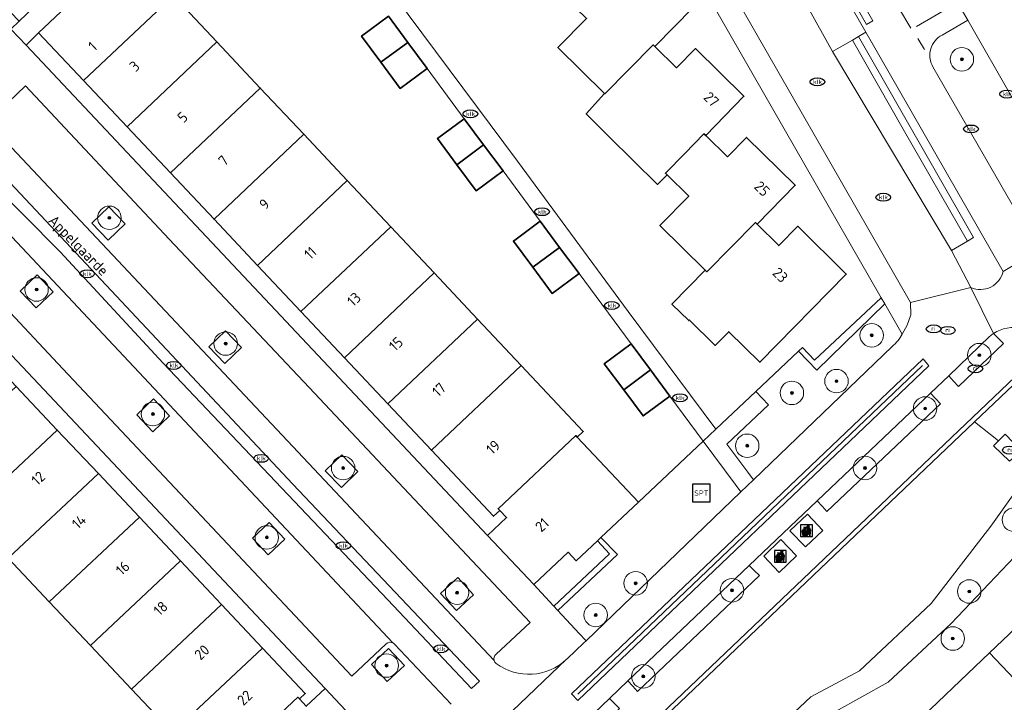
# Model space of a CAD drawing. Header units: metres. Extents: x 103671 to 105190, y 427150 to 429171.
# Tile 85 of 256: x 103834 to 103917, y 427818 to 427876. Entities that reach past the tile are written whole.
import ezdxf
from ezdxf.enums import TextEntityAlignment as Align

# ---------------------------------------------------------------- set-up
doc = ezdxf.new("R2010")
doc.units = ezdxf.units.M
for name, color, linetype, lineweight in [('B-WE-GR-BEPLANTING_CULTUUR_HEESTERS-GV', 253, 'Continuous', 18), ('B-WE-GR-BOOM-S', 253, 'Continuous', 25), ('B-WE-GR-HAAG-GV', 253, 'Continuous', 13), ('B-WE-IE-AFVAL APART PLAATS-S', 253, 'Continuous', 25), ('B-WE-IE-MEUBILAIR-S', 253, 'Continuous', 25), ('B-WE-IE-MEUBILAIR_WEGMEUBILAIR-S', 253, 'Continuous', 25), ('B-WE-IE-TERREINAFSCHEIDING_KUNSTMATIG_MUUR-G', 253, 'IE-TERREINAFSCHEIDING_KUNSTMATIG-SO', 18), ('B-WE-IE-TERREINAFSCHEIDING_KUNSTMATIG_MUUR-GV', 253, 'Continuous', 18), ('B-WE-OG-BEBOUWING-GV', 253, 'Continuous', 35), ('B-WE-OG-BEBOUWING-T18', 7, 'Continuous', 18), ('B-WE-OG-TERREIN_BEGROEID-GV', 253, 'Continuous', 18), ('B-WE-OG-TERREIN_ERF-GV', 253, 'Continuous', 18), ('B-WE-OG-TERREIN_OEVER-GV', 253, 'Continuous', 18), ('B-WE-OG-TOPOGRAFIE-T18', 7, 'Continuous', 18), ('B-WE-OG-WATER_SLOOT-GV', 253, 'Continuous', 18), ('B-WE-RI-HWA_GOOT_MOLGOOT-G', 253, 'Continuous', 18), ('B-WE-VH-GESLOTENVERHARDING_ASFALT-GV', 253, 'Continuous', 18), ('B-WE-VH-GESLOTENVERHARDING_BETON-GV', 253, 'Continuous', 18), ('B-WE-VH-ONVERHARD_ZAND-GV', 253, 'Continuous', 18), ('B-WE-VH-OPENVERHARDING-GV', 253, 'Continuous', 18), ('B-WE-VH-OPENVERHARDING_BETONSTRAATSTEEN-GV', 253, 'Continuous', 18), ('B-WE-VW-MARKERING_PICTOGRAM-G', 253, 'Continuous', 18)]:
    doc.layers.add(name, color=color, linetype=linetype, lineweight=lineweight)
doc.styles.add('NLCS-ISO', font='NLCS-ISO.ttf')
doc.styles.add('NLCS-ISO-M500-T18', font='NLCS-ISO.ttf', dxfattribs={"height": 0.9})
doc.linetypes.add('IE-TERREINAFSCHEIDING_KUNSTMATIG-SO', pattern='A,4,[82,NLCS.SHX,S=0.75,R=90,X=0,Y=0],4,-2', length=10)

# ---------------------------------------------------------------- blocks, each defined once
blk = doc.blocks.new('SIE-AFVAL APART PLAATS-SO')
h = blk.add_hatch(color=256)
h.dxf.hatch_style = 1
h.paths.add_polyline_path([(-0.09, 0.07), (-1.76, 0.07, 0.819081), (-1.79, -0.09), (-1.4, -2.19, 0.36153), (-1.37, -2.21), (-0.47, -2.21, 0.36153), (-0.44, -2.19), (-0.05, -0.09, 0.819081)])
h.paths.add_polyline_path([(-0.16, -0.1), (-0.2, -0.33), (-0.49, -0.33), (-0.47, -0.1)], flags=16)
h.paths.add_polyline_path([(-0.55, -0.1), (-0.58, -0.33), (-0.87, -0.33), (-0.87, -0.1)], flags=16)
h.paths.add_polyline_path([(-0.22, -0.42), (-0.27, -0.73), (-0.53, -0.73), (-0.5, -0.42)], flags=16)
h.paths.add_polyline_path([(-0.58, -0.42), (-0.61, -0.73), (-0.87, -0.73), (-0.87, -0.42)], flags=16)
h.paths.add_polyline_path([(-0.95, -0.1), (-0.95, -0.33), (-1.27, -0.33), (-1.29, -0.1)], flags=16)
h.paths.add_polyline_path([(-0.95, -0.42), (-0.95, -0.73), (-1.23, -0.73), (-1.26, -0.42)], flags=16)
h.paths.add_polyline_path([(-0.29, -0.83), (-0.34, -1.09), (-0.56, -1.09), (-0.54, -0.83)], flags=16)
h.paths.add_polyline_path([(-0.62, -0.83), (-0.65, -1.09), (-0.87, -1.09), (-0.87, -0.83)], flags=16)
h.paths.add_polyline_path([(-0.95, -0.83), (-0.95, -1.09), (-1.2, -1.09), (-1.22, -0.83)], flags=16)
h.paths.add_polyline_path([(-1.35, -0.33), (-1.64, -0.33), (-1.69, -0.1), (-1.37, -0.1)], flags=16)
h.paths.add_polyline_path([(-1.34, -0.42), (-1.31, -0.73), (-1.57, -0.73), (-1.63, -0.42)], flags=16)
h.paths.add_polyline_path([(-0.36, -1.18), (-0.41, -1.44), (-0.6, -1.44), (-0.57, -1.18)], flags=16)
h.paths.add_polyline_path([(-0.65, -1.18), (-0.68, -1.44), (-0.87, -1.44), (-0.87, -1.18)], flags=16)
h.paths.add_polyline_path([(-1.3, -0.83), (-1.28, -1.09), (-1.5, -1.09), (-1.55, -0.83)], flags=16)
h.paths.add_polyline_path([(-0.95, -1.18), (-0.95, -1.44), (-1.17, -1.44), (-1.19, -1.18)], flags=16)
h.paths.add_polyline_path([(-0.42, -1.53), (-0.47, -1.79), (-0.63, -1.79), (-0.6, -1.53)], flags=16)
h.paths.add_polyline_path([(-1.27, -1.18), (-1.25, -1.44), (-1.44, -1.44), (-1.49, -1.18)], flags=16)
h.paths.add_polyline_path([(-0.69, -1.53), (-0.71, -1.79), (-0.87, -1.79), (-0.87, -1.53)], flags=16)
h.paths.add_polyline_path([(-0.95, -1.53), (-0.95, -1.79), (-1.13, -1.79), (-1.16, -1.53)], flags=16)
h.paths.add_polyline_path([(-1.24, -1.53), (-1.22, -1.79), (-1.37, -1.79), (-1.42, -1.53)], flags=16)
h.paths.add_polyline_path([(-0.49, -1.89), (-0.53, -2.13), (-0.66, -2.13), (-0.64, -1.89)], flags=16)
h.paths.add_polyline_path([(-0.72, -1.89), (-0.74, -2.13), (-0.87, -2.13), (-0.87, -1.89)], flags=16)
h.paths.add_polyline_path([(-0.95, -1.89), (-0.95, -2.13), (-1.1, -2.13), (-1.12, -1.89)], flags=16)
h.paths.add_polyline_path([(-1.21, -1.89), (-1.18, -2.13), (-1.31, -2.13), (-1.35, -1.89)], flags=16)
h.paths.add_polyline_path([(-0.19, 0.78, -0.01173), (-0.3, 0.78, -0.148797), (-0.42, 1.03, -0.136076), (-0.69, 0.87), (-0.78, 0.85, -0.038293), (-1.14, 0.96), (-1.19, 0.81, -0.243822), (-1.56, 0.45, 0.344326), (-1, 0.22, -0.139345), (-0.6, 0.22, 0.618436), (-0.56, 0.27, -0.441494), (-0.47, 0.44, 0.309048)])
h.paths.add_polyline_path([(-0.49, 0.51, 0.351556), (-0.64, 0.31, 0.121061), (-1.02, 0.29, -0.288745), (-1.45, 0.42, 0.203599), (-1.12, 0.79), (-1.09, 0.87, 0.083075), (-0.28, 0.71, -0.242261)], flags=16)
h.paths.add_polyline_path([(-0.4, 0.79, -0.023345), (-0.63, 0.82, 0.07081), (-0.46, 0.9, 0.059965)], flags=16)
h.paths.add_polyline_path([(1.12, 1.48), (-1.07, 1.48, 0.860559), (-1.08, 1.42), (0.29, 1, -0.146703), (0.53, 0.28, 0.421968), (0.56, 0.25), (1.6, 0.31, 0.450293), (1.63, 0.34, 0.122241)])
h.paths.add_polyline_path([(0.26, 1.93, 1), (1.07, 1.93, 1)])
h.paths.add_polyline_path([(1.65, 0.15, 0.429303), (1.62, 0.18), (0.55, 0.23, 0.38429), (0.51, 0.2), (0.16, -2.16, 0.83726), (0.22, -2.18), (0.99, -0.78, -0.688204), (1.05, -0.78), (1.36, -2.14, 0.84934), (1.42, -2.14)])
for p, q in [((-0.09, 0.07), (-1.76, 0.07)), ((-1.4, -2.19), (-1.79, -0.09)), ((-1.37, -0.1), (-1.69, -0.1)), ((-1.64, -0.33), (-1.69, -0.1)), ((-1.64, -0.33), (-1.35, -0.33)), ((-1.63, -0.42), (-1.34, -0.42)), ((-1.57, -0.73), (-1.63, -0.42)), ((-1.57, -0.73), (-1.31, -0.73)), ((-1.55, -0.83), (-1.3, -0.83)), ((-1.5, -1.09), (-1.55, -0.83)), ((-1.5, -1.09), (-1.28, -1.09)), ((-1.49, -1.18), (-1.27, -1.18)), ((-1.44, -1.44), (-1.49, -1.18)), ((-1.44, -1.44), (-1.25, -1.44)), ((-1.42, -1.53), (-1.24, -1.53)), ((-1.37, -1.79), (-1.42, -1.53)), ((-1.37, -1.79), (-1.22, -1.79)), ((-1.37, -2.21), (-0.47, -2.21)), ((-1.31, -2.13), (-1.35, -1.89)), ((-1.35, -1.89), (-1.21, -1.89)), ((-1.31, -2.13), (-1.18, -2.13)), ((-0.95, -0.1), (-1.29, -0.1)), ((-1.27, -0.33), (-0.95, -0.33)), ((-1.26, -0.42), (-0.95, -0.42)), ((-1.23, -0.73), (-0.95, -0.73)), ((-1.22, -0.83), (-0.95, -0.83)), ((-1.2, -1.09), (-0.95, -1.09)), ((-1.19, -1.18), (-0.95, -1.18)), ((-1.17, -1.44), (-0.95, -1.44)), ((-1.16, -1.53), (-0.95, -1.53)), ((-1.13, -1.79), (-0.95, -1.79)), ((-1.12, -1.89), (-0.95, -1.89)), ((-1.1, -2.13), (-0.95, -2.13)), ((-0.95, -0.1), (-0.95, -0.33)), ((-0.95, -0.42), (-0.95, -0.73)), ((-0.95, -0.83), (-0.95, -1.09)), ((-0.95, -1.18), (-0.95, -1.44)), ((-0.95, -1.53), (-0.95, -1.79)), ((-0.95, -1.89), (-0.95, -2.13)), ((-0.87, -0.1), (-0.87, -0.33)), ((-0.55, -0.1), (-0.87, -0.1)), ((-0.87, -0.33), (-0.58, -0.33)), ((-0.87, -0.42), (-0.87, -0.73)), ((-0.87, -0.42), (-0.58, -0.42)), ((-0.87, -0.73), (-0.61, -0.73)), ((-0.87, -0.83), (-0.62, -0.83)), ((-0.87, -0.83), (-0.87, -1.09)), ((-0.87, -1.09), (-0.65, -1.09)), ((-0.87, -1.18), (-0.65, -1.18)), ((-0.87, -1.18), (-0.87, -1.44)), ((-0.87, -1.44), (-0.68, -1.44)), ((-0.87, -1.53), (-0.69, -1.53)), ((-0.87, -1.53), (-0.87, -1.79)), ((-0.87, -1.79), (-0.71, -1.79)), ((-0.87, -1.89), (-0.87, -2.13)), ((-0.87, -1.89), (-0.72, -1.89)), ((-0.87, -2.13), (-0.74, -2.13)), ((-0.66, -2.13), (-0.53, -2.13)), ((-0.64, -1.89), (-0.49, -1.89)), ((-0.63, -1.79), (-0.47, -1.79)), ((-0.6, -1.44), (-0.41, -1.44)), ((-0.6, -1.53), (-0.42, -1.53)), ((-0.57, -1.18), (-0.36, -1.18)), ((-0.56, -1.09), (-0.34, -1.09)), ((-0.54, -0.83), (-0.29, -0.83)), ((-0.53, -0.73), (-0.27, -0.73)), ((-0.53, -2.13), (-0.49, -1.89)), ((-0.5, -0.42), (-0.22, -0.42)), ((-0.49, -0.33), (-0.2, -0.33)), ((-0.16, -0.1), (-0.47, -0.1)), ((-0.47, -1.79), (-0.42, -1.53)), ((-0.44, -2.19), (-0.05, -0.09)), ((-0.41, -1.44), (-0.36, -1.18)), ((-0.34, -1.09), (-0.29, -0.83)), ((-0.27, -0.73), (-0.22, -0.42)), ((-0.2, -0.33), (-0.16, -0.1))]:
    blk.add_line(p, q)
blk.add_lwpolyline([(-2.5, -2.51), (2.5, -2.51), (2.5, 2.49), (-2.5, 2.49)], close=True)
for points in [[(-0.78, 0.85, -0.038293), (-1.14, 0.96), (-1.19, 0.81, -0.243822), (-1.56, 0.45, 0.344326), (-1, 0.22, -0.139345), (-0.6, 0.22, 0.618436), (-0.56, 0.27, -0.441494), (-0.47, 0.44, 0.309048), (-0.19, 0.78, -0.01173), (-0.3, 0.78, -0.01173)], [(-0.78, 0.85), (-0.69, 0.87, 0.136076), (-0.42, 1.03, 0.156405), (-0.29, 0.77)], [(-0.78, 0.85), (-0.69, 0.87, 0.136076), (-0.42, 1.03, 0.148797), (-0.3, 0.78, 0.148797)], [(-0.63, 0.82, 0.07081), (-0.46, 0.9, 0.059965), (-0.4, 0.79, 0.059965)], [(-0.4, 0.79, -0.023345), (-0.63, 0.82)]]:
    blk.add_lwpolyline(points, format="xyb")
for points in [[(-1.09, 0.87), (-1.12, 0.79, -0.203599), (-1.45, 0.42, 0.288745), (-1.02, 0.29, -0.121061), (-0.64, 0.31, -0.351556), (-0.49, 0.51, 0.242261), (-0.28, 0.71, -0.083075)], [(-1.07, 1.48), (1.12, 1.48, -0.122241), (1.63, 0.34, -0.450293), (1.6, 0.31), (0.56, 0.25, -0.421968), (0.53, 0.28, 0.146703), (0.29, 1), (-1.08, 1.42, -0.860559)], [(0.55, 0.23), (1.62, 0.18, -0.429303), (1.65, 0.15), (1.42, -2.14, -0.84934), (1.36, -2.14), (1.05, -0.78, 0.688204), (0.99, -0.78), (0.22, -2.18, -0.83726), (0.16, -2.16), (0.51, 0.2, -0.38429)]]:
    blk.add_lwpolyline(points, format="xyb", close=True)
for points in [[(-1.35, -0.33), (-1.37, -0.1)], [(-1.31, -0.73), (-1.34, -0.42)], [(-1.28, -1.09), (-1.3, -0.83)], [(-1.27, -0.33), (-1.29, -0.1)], [(-1.25, -1.44), (-1.27, -1.18)], [(-1.23, -0.73), (-1.26, -0.42)], [(-1.22, -1.79), (-1.24, -1.53)], [(-1.2, -1.09), (-1.22, -0.83)], [(-1.18, -2.13), (-1.21, -1.89)], [(-1.17, -1.44), (-1.19, -1.18)], [(-1.18, -2.22), (-1.18, -2.21)], [(-1.13, -1.79), (-1.16, -1.53)], [(-1.1, -2.13), (-1.12, -1.89)], [(-0.74, -2.13), (-0.72, -1.89)], [(-0.71, -1.79), (-0.69, -1.53)], [(-0.68, -1.44), (-0.65, -1.18)], [(-0.66, -2.13), (-0.64, -1.89)], [(-0.65, -1.09), (-0.62, -0.83)], [(-0.63, -1.79), (-0.6, -1.53)], [(-0.61, -0.73), (-0.58, -0.42)], [(-0.6, -1.44), (-0.57, -1.18)], [(-0.58, -0.33), (-0.55, -0.1)], [(-0.56, -1.09), (-0.54, -0.83)], [(-0.53, -0.73), (-0.5, -0.42)], [(-0.49, -0.33), (-0.47, -0.1)]]:
    blk.add_lwpolyline(points)
blk.add_circle((0.66, 1.93), 0.401)
for centre, radius, start, end in [((-1.76, -0.01), 0.0869, 90, 247.281), ((-0.09, -0.01), 0.0869, 292.719, 90), ((-1.37, -2.18), 0.0318, 190.4943, 270), ((-0.47, -2.18), 0.0318, 270, 349.5057)]:
    blk.add_arc(centre, radius, start, end)
blk = doc.blocks.new('SIE-MEUBILAIR_PUT_KOLK-SO')
blk.add_ellipse((0, 0), major_axis=(1.25, 0), ratio=0.54)
at = {"style": 'NLCS-ISO'}
blk.add_text('klk', height=0.75, dxfattribs=at).set_placement((0.03, 0), align=Align.MIDDLE_CENTER)
blk = doc.blocks.new('SIE-MEUBILAIR_PUT_RIOOLPUT-SO')
blk.add_ellipse((0, 0), major_axis=(1.25, 0), ratio=0.54)
at = {"style": 'NLCS-ISO'}
blk.add_text('ri', height=0.75, dxfattribs=at).set_placement((-0.04, 0.07), align=Align.MIDDLE_CENTER)
blk = doc.blocks.new('SIE-WEG_SPEELTOESTEL-SO')
at = {"flags": 128}
blk.add_lwpolyline([(-3.75, -3.75), (3.75, -3.75), (3.75, 3.75), (-3.75, 3.75)], close=True, dxfattribs=at)
at = {"style": 'NLCS-ISO'}
blk.add_text('SPT', height=2.25, dxfattribs=at).set_placement((0, 0), align=Align.MIDDLE_CENTER)
blk = doc.blocks.new('SGR-BOOM_GBKN-SO')
at = {"linetype": 'ByBlock', "lineweight": 18}
h = blk.add_hatch(color=0, dxfattribs=at)
h.dxf.hatch_style = 1
edge = h.paths.add_edge_path()
edge.add_arc((0, 0), 0.25, 0, 360)
at = {"color": 0, "linetype": 'ByBlock', "lineweight": 18}
for radius in [2, 0.25]:
    blk.add_circle((0, 0), radius, dxfattribs=at)
at = {"color": 0, "linetype": 'ByBlock', "lineweight": 18, "style": 'NLCS-ISO'}
blk.add_attdef('SOORT', (2.5, 0), '', height=1.5, dxfattribs=at)

msp = doc.modelspace()

# ---------------------------------------------------------------- linework, layer by layer
at = {"layer": 'B-WE-GR-BEPLANTING_CULTUUR_HEESTERS-GV', "flags": 128}
for points in [[(103842.636, 427858.398), (103841.239, 427859.835), (103839.802, 427858.439), (103841.198, 427857.001)], [(103836.514, 427852.595), (103835.148, 427854.037), (103833.706, 427852.671), (103835.072, 427851.229)], [(103852.555, 427847.855), (103851.19, 427849.288), (103849.757, 427847.923), (103851.122, 427846.49)], [(103846.426, 427842.061), (103845.061, 427843.494), (103843.629, 427842.128), (103844.994, 427840.696)], [(103862.462, 427837.318), (103861.094, 427838.734), (103859.678, 427837.367), (103861.045, 427835.95)], [(103856.243, 427831.559), (103854.912, 427832.977), (103853.493, 427831.646), (103854.825, 427830.227)], [(103872.308, 427826.818), (103870.963, 427828.287), (103869.494, 427826.942), (103870.839, 427825.473)], [(103866.413, 427820.804), (103865.057, 427822.258), (103863.603, 427820.901), (103864.959, 427819.448)]]:
    msp.add_lwpolyline(points, close=True, dxfattribs=at)
at = {"layer": 'B-WE-GR-HAAG-GV', "flags": 128}
for points in [[(103905.706, 427874.684), (103905.08, 427874.325), (103914.874, 427857.236), (103914.349, 427856.926), (103912.979, 427856.117), (103914.633, 427852.958)], [(103917.386, 427854.341), (103905.706, 427874.684)], [(103916.239, 427848.803), (103912.757, 427845.461), (103913.169, 427845.003), (103913.58, 427844.546), (103917.424, 427848.213), (103916.992, 427848.632), (103916.561, 427849.051)]]:
    msp.add_lwpolyline(points, dxfattribs=at)
at = {"layer": 'B-WE-GR-HAAG-GV'}
for points in [[(103914.633, 427852.958, 0.464948), (103917.386, 427854.341)], [(103916.561, 427849.051, 0.031504), (103916.239, 427848.803)]]:
    msp.add_lwpolyline(points, format="xyb", dxfattribs=at)
at = {"layer": 'B-WE-GR-HAAG-GV', "flags": 128}
for points in [[(103907.312, 427851.575), (103907.01, 427852.101), (103901.329, 427846.787), (103900.298, 427847.876), (103899.969, 427847.564), (103901.534, 427845.949)], [(103911.188, 427843.975), (103901.547, 427834.825), (103901.968, 427834.366), (103902.388, 427833.907), (103912.043, 427843.08), (103911.615, 427843.528)], [(103883.149, 427831.696), (103882.843, 427831.408), (103883.871, 427830.316), (103879.137, 427825.862), (103879.091, 427825.906), (103879.474, 427825.496), (103884.568, 427830.252)], [(103895.759, 427829.313), (103885.446, 427819.491), (103885.852, 427819.039), (103886.258, 427818.587), (103896.632, 427828.451), (103896.195, 427828.882)], [(103872.925, 427807.545), (103873.343, 427807.105), (103873.76, 427806.665), (103884.721, 427817.134), (103884.302, 427817.563), (103883.882, 427817.992), (103873.71, 427808.294)]]:
    msp.add_lwpolyline(points, close=True, dxfattribs=at)
at = {"layer": 'B-WE-IE-TERREINAFSCHEIDING_KUNSTMATIG_MUUR-G', "flags": 128}
msp.add_lwpolyline([(103900.298, 427847.876), (103899.969, 427847.564), (103896.329, 427844.119), (103892.935, 427840.907)], dxfattribs=at)
msp.add_lwpolyline([(103788.275, 427720.967), (103789.749, 427722.37), (103791.955, 427724.47), (103818.777, 427750), (103914.947, 427841.537), (103918.264, 427844.694), (103918.915, 427845.314), (103925.304, 427834.025), (103925.634, 427834.225), (103919.011, 427845.923), (103875.669, 427804.671), (103832.356, 427763.447), (103818.228, 427750), (103788.002, 427721.231)], close=True, dxfattribs=at)
at = {"layer": 'B-WE-IE-TERREINAFSCHEIDING_KUNSTMATIG_MUUR-GV', "flags": 128}
msp.add_lwpolyline([(103788.275, 427720.967), (103789.749, 427722.37), (103791.955, 427724.47), (103818.777, 427750), (103914.947, 427841.537), (103918.264, 427844.694), (103918.915, 427845.314), (103925.304, 427834.025), (103925.634, 427834.225), (103919.011, 427845.923), (103875.669, 427804.671), (103832.356, 427763.447), (103818.228, 427750), (103788.002, 427721.231)], close=True, dxfattribs=at)
at = {"layer": 'B-WE-OG-BEBOUWING-GV', "flags": 128}
for points in [[(103835.268, 427874.65), (103839.099, 427870.579), (103846.746, 427877.804), (103842.929, 427881.863)], [(103887.732, 427873.474), (103890.984, 427876.797), (103886.833, 427880.858), (103885.228, 427879.218), (103883.374, 427881.033), (103883.231, 427881.173), (103879.931, 427877.821), (103880.074, 427877.681), (103881.919, 427875.87), (103879.478, 427873.384), (103883.447, 427869.487), (103883.477, 427869.457), (103887.589, 427873.614)], [(103836.127, 427878.042), (103833.908, 427880.351), (103831.399, 427877.94), (103833.618, 427875.631)], [(103846.746, 427877.804), (103839.099, 427870.579), (103842.801, 427866.648), (103850.446, 427873.871)], [(103864.415, 427872.142), (103866.696, 427873.832), (103865.046, 427876.057), (103862.765, 427874.367)], [(103846.503, 427862.716), (103854.146, 427869.937), (103850.446, 427873.871), (103842.801, 427866.648)], [(103866.696, 427873.832), (103864.415, 427872.142), (103866.063, 427869.918), (103868.344, 427871.609)], [(103888.771, 427862.555), (103888.628, 427862.695), (103890.286, 427864.383), (103891.919, 427866.046), (103892.062, 427865.906), (103895.324, 427869.247), (103891.183, 427873.3), (103889.582, 427871.664), (103887.732, 427873.474), (103887.589, 427873.614), (103883.477, 427869.457), (103883.447, 427869.487), (103881.896, 427867.743), (103883.824, 427865.815), (103887.973, 427861.742)], [(103846.503, 427862.716), (103850.205, 427858.784), (103857.846, 427866.004), (103854.146, 427869.937)], [(103873.16, 427865.11), (103871.511, 427867.336), (103869.23, 427865.645), (103870.879, 427863.419)], [(103853.906, 427854.852), (103861.546, 427862.071), (103857.846, 427866.004), (103850.205, 427858.784)], [(103892.062, 427865.906), (103891.919, 427866.046), (103890.286, 427864.383), (103888.628, 427862.695), (103888.771, 427862.555), (103890.617, 427860.742), (103888.168, 427858.247), (103892.027, 427854.454), (103892.17, 427854.314), (103896.29, 427858.493), (103896.433, 427858.353), (103899.692, 427861.67), (103895.529, 427865.735), (103893.922, 427864.09)], [(103873.16, 427865.11), (103870.879, 427863.419), (103872.527, 427861.196), (103874.808, 427862.887)], [(103865.246, 427858.137), (103861.546, 427862.071), (103853.906, 427854.852), (103857.608, 427850.92)], [(103865.246, 427858.137), (103857.608, 427850.92), (103861.31, 427846.988), (103868.946, 427854.204)], [(103877.35, 427854.691), (103879.63, 427856.38), (103877.981, 427858.606), (103875.7, 427856.916)], [(103896.433, 427858.353), (103896.29, 427858.493), (103892.17, 427854.314), (103892.027, 427854.454), (103889.188, 427851.565), (103890.617, 427850.161), (103890.666, 427850.211), (103892.881, 427848.035), (103894.032, 427849.207), (103896.675, 427846.61), (103904.035, 427854.115), (103899.899, 427858.179), (103898.284, 427856.534)], [(103879.63, 427856.38), (103877.35, 427854.691), (103878.998, 427852.467), (103881.278, 427854.157)], [(103865.012, 427843.056), (103872.646, 427850.27), (103868.946, 427854.204), (103861.31, 427846.988)], [(103865.012, 427843.056), (103868.713, 427839.125), (103876.346, 427846.337), (103872.646, 427850.27)], [(103887.363, 427845.95), (103885.713, 427848.175), (103883.432, 427846.484), (103885.082, 427844.259)], [(103876.346, 427846.337), (103868.713, 427839.125), (103874.006, 427833.504), (103874.53, 427833.997), (103874.393, 427834.143), (103880.997, 427840.375), (103881.134, 427840.229), (103881.643, 427840.707)], [(103887.363, 427845.95), (103885.082, 427844.259), (103886.73, 427842.035), (103889.011, 427843.726)], [(103829.19, 427833.653), (103836.862, 427840.843), (103833.367, 427844.556), (103825.693, 427837.366)], [(103829.19, 427833.653), (103832.686, 427829.941), (103840.358, 427837.129), (103836.862, 427840.843)], [(103886.335, 427834.693), (103881.134, 427840.229), (103880.997, 427840.375), (103874.393, 427834.143), (103874.53, 427833.997), (103875.106, 427833.386), (103873.49, 427831.864), (103877.424, 427827.683), (103880.36, 427830.445), (103881.046, 427829.717), (103882.843, 427831.408), (103883.149, 427831.696)], [(103836.183, 427826.228), (103843.854, 427833.416), (103840.358, 427837.129), (103832.686, 427829.941)], [(103843.854, 427833.416), (103836.183, 427826.228), (103839.679, 427822.516), (103847.35, 427829.702)], [(103850.845, 427825.989), (103847.35, 427829.702), (103839.679, 427822.516), (103843.176, 427818.803)], [(103843.176, 427818.803), (103846.672, 427815.091), (103854.341, 427822.276), (103850.845, 427825.989)], [(103850.824, 427811.718), (103850.687, 427811.863), (103857.341, 427818.099), (103857.478, 427817.953), (103857.973, 427818.419), (103854.341, 427822.276), (103846.672, 427815.091), (103850.308, 427811.231)], [(103916.239, 427821.882), (103909.331, 427815.308), (103913.557, 427810.867), (103920.467, 427817.433)], [(103857.478, 427817.953), (103857.341, 427818.099), (103850.687, 427811.863), (103850.824, 427811.718), (103856.05, 427806.177), (103859.188, 427809.14), (103859.546, 427809.478), (103861.33, 427811.164), (103860.644, 427811.891), (103863.586, 427814.669), (103859.655, 427818.835), (103858.061, 427817.334)]]:
    msp.add_lwpolyline(points, close=True, dxfattribs=at)
at = {"layer": 'B-WE-OG-TERREIN_BEGROEID-GV', "flags": 128}
for points in [[(103911.398, 427871.758), (103919.126, 427858.349), (103920.399, 427856.145), (103922.506, 427852.185), (103923.446, 427853.131), (103924.547, 427851.929), (103925.915, 427853.541), (103924.931, 427854.626), (103925.922, 427855.55), (103918.218, 427869.014), (103914.375, 427875.728), (103912.196, 427874.456)], [(103908.793, 427848.996), (103907.312, 427851.575), (103901.534, 427845.949), (103899.969, 427847.564), (103896.329, 427844.119), (103897.401, 427842.986), (103893.873, 427839.647), (103895.656, 427837.243), (103896.126, 427836.61), (103907.936, 427847.963)], [(103861.506, 427769.715), (103861.163, 427770.079), (103864.851, 427773.561), (103865.142, 427773.256), (103869.231, 427777.156), (103874.715, 427782.388), (103884.285, 427791.518), (103884.041, 427791.775), (103887.782, 427795.318), (103888.04, 427795.045), (103896.924, 427803.5), (103909.331, 427815.308), (103916.239, 427821.882), (103921.289, 427826.688), (103920.162, 427828.658), (103925.822, 427833.889), (103925.634, 427834.225), (103925.304, 427834.025), (103918.915, 427845.314), (103918.264, 427844.694), (103920.976, 427839.253)], [(103919.984, 427831.75), (103912.966, 427824.375), (103907.61, 427819.393), (103903.103, 427816.897), (103897.813, 427811.664), (103895.848, 427808.394), (103885.304, 427798.052), (103880.545, 427795.019), (103872.711, 427787.806), (103869.011, 427781.741), (103863.795, 427776.492), (103857.463, 427772.164), (103852.735, 427767.855), (103847.669, 427761.637), (103835.036, 427750), (103831.866, 427747.08)]]:
    msp.add_lwpolyline(points, dxfattribs=at)
at = {"layer": 'B-WE-OG-TERREIN_BEGROEID-GV'}
for points in [[(103912.196, 427874.456, 0.423299), (103911.398, 427871.758)], [(103907.936, 427847.963, 0.101862), (103908.793, 427848.996)]]:
    msp.add_lwpolyline(points, format="xyb", dxfattribs=at)
at = {"layer": 'B-WE-OG-TERREIN_BEGROEID-GV', "flags": 128}
msp.add_lwpolyline([(103895.052, 427835.578), (103894.561, 427836.24), (103891.855, 427839.891), (103886.335, 427834.693), (103883.149, 427831.696), (103884.568, 427830.252), (103879.474, 427825.496), (103881.299, 427823.539), (103881.88, 427822.916)], close=True, dxfattribs=at)
at = {"layer": 'B-WE-OG-TERREIN_ERF-GV', "flags": 128}
for points in [[(103864.421, 427879.341), (103876.035, 427863.717), (103885.477, 427850.92), (103892.935, 427840.907), (103896.329, 427844.119), (103899.969, 427847.564), (103900.298, 427847.876), (103901.329, 427846.787), (103907.01, 427852.101), (103887.732, 427885.68)], [(103846.746, 427877.804), (103850.446, 427873.871), (103854.146, 427869.937), (103857.846, 427866.004), (103861.546, 427862.071), (103865.246, 427858.137), (103868.946, 427854.204), (103872.646, 427850.27), (103876.346, 427846.337), (103881.643, 427840.707), (103881.134, 427840.229), (103886.335, 427834.693), (103891.855, 427839.891), (103889.011, 427843.726), (103886.73, 427842.035), (103885.082, 427844.259), (103883.432, 427846.484), (103885.713, 427848.175), (103881.278, 427854.157), (103878.998, 427852.467), (103877.35, 427854.691), (103875.7, 427856.916), (103877.981, 427858.606), (103874.808, 427862.887), (103872.527, 427861.196), (103870.879, 427863.419), (103869.23, 427865.645), (103871.511, 427867.336), (103868.344, 427871.609), (103866.063, 427869.918), (103864.415, 427872.142), (103862.765, 427874.367), (103865.046, 427876.057)], [(103890.984, 427876.797), (103887.732, 427873.474), (103889.582, 427871.664), (103891.183, 427873.3), (103895.324, 427869.247), (103892.062, 427865.906), (103893.922, 427864.09), (103895.529, 427865.735), (103899.692, 427861.67), (103896.433, 427858.353), (103898.284, 427856.534), (103899.899, 427858.179), (103904.035, 427854.115), (103896.675, 427846.61), (103894.032, 427849.207), (103892.881, 427848.035), (103890.666, 427850.211), (103890.617, 427850.161), (103889.188, 427851.565), (103892.027, 427854.454), (103888.168, 427858.247), (103890.617, 427860.742), (103888.771, 427862.555), (103887.973, 427861.742), (103883.824, 427865.815), (103881.896, 427867.743), (103883.447, 427869.487), (103879.478, 427873.384), (103881.919, 427875.87)], [(103830.981, 427817.511), (103834.178, 427814.12), (103836.245, 427816.068), (103838.145, 427814.052), (103840.045, 427812.036), (103837.978, 427810.088), (103841.189, 427806.682), (103843.256, 427808.631), (103845.149, 427806.622), (103847.049, 427804.606), (103844.983, 427802.658), (103848.423, 427799.002), (103856.05, 427806.177), (103850.824, 427811.718), (103850.308, 427811.231), (103846.672, 427815.091), (103843.176, 427818.803), (103839.679, 427822.516), (103836.183, 427826.228), (103832.686, 427829.941)], [(103948.933, 427778.368), (103921.289, 427826.688), (103916.239, 427821.882), (103920.467, 427817.433), (103924.34, 427813.357), (103924.105, 427813.133), (103923.952, 427813.294), (103921.941, 427811.381), (103925.665, 427807.461), (103929.532, 427803.392), (103929.297, 427803.168), (103929.144, 427803.329), (103927.149, 427801.43), (103930.871, 427797.513), (103934.737, 427793.445), (103934.502, 427793.221), (103934.349, 427793.382), (103932.343, 427791.473), (103936.064, 427787.556)]]:
    msp.add_lwpolyline(points, dxfattribs=at)
for points in [[(103853.906, 427854.852), (103850.205, 427858.784), (103846.503, 427862.716), (103842.801, 427866.648), (103839.099, 427870.579), (103835.268, 427874.65), (103834.204, 427873.591), (103873.49, 427831.864), (103875.106, 427833.386), (103874.53, 427833.997), (103874.006, 427833.504), (103868.713, 427839.125), (103865.012, 427843.056), (103861.31, 427846.988), (103857.608, 427850.92)], [(103820.305, 427860.617), (103819.214, 427859.59), (103822.879, 427855.696), (103826.375, 427851.982), (103829.871, 427848.269), (103833.367, 427844.556), (103836.862, 427840.843), (103840.358, 427837.129), (103843.854, 427833.416), (103847.35, 427829.702), (103850.845, 427825.989), (103854.341, 427822.276), (103857.973, 427818.419), (103857.478, 427817.953), (103858.061, 427817.334), (103859.655, 427818.835)], [(103883.871, 427830.316), (103882.843, 427831.408), (103881.046, 427829.717), (103880.36, 427830.445), (103877.424, 427827.683), (103879.091, 427825.906), (103879.137, 427825.862)]]:
    msp.add_lwpolyline(points, close=True, dxfattribs=at)
at = {"layer": 'B-WE-OG-TERREIN_OEVER-GV', "flags": 128}
for points in [[(103920.976, 427839.253), (103918.264, 427844.694), (103914.947, 427841.537), (103916.991, 427839.91), (103917.547, 427840.478), (103918.92, 427839.058), (103918.549, 427838.726), (103919.054, 427837.333), (103918.378, 427835.519), (103916.334, 427832.657), (103911.266, 427826.093), (103905.16, 427820.353), (103901.015, 427818.13), (103895.904, 427813.351), (103882.959, 427799.518), (103876.067, 427794.653), (103870.86, 427788.926), (103865.584, 427781.985), (103862.346, 427778.252), (103857.959, 427776.228), (103850.181, 427769.023), (103845.551, 427763.331), (103835.929, 427755.077), (103830.381, 427750)], [(103831.866, 427747.08), (103835.036, 427750), (103847.669, 427761.637), (103852.735, 427767.855), (103857.463, 427772.164), (103863.795, 427776.492), (103869.011, 427781.741), (103872.711, 427787.806), (103880.545, 427795.019), (103885.304, 427798.052), (103895.848, 427808.394), (103897.813, 427811.664), (103903.103, 427816.897), (103907.61, 427819.393), (103912.966, 427824.375), (103919.984, 427831.75)]]:
    msp.add_lwpolyline(points, dxfattribs=at)
at = {"layer": 'B-WE-OG-WATER_SLOOT-GV', "flags": 128}
msp.add_lwpolyline([(103830.381, 427750), (103835.929, 427755.077), (103845.551, 427763.331), (103850.181, 427769.023), (103857.959, 427776.228), (103862.346, 427778.252), (103865.584, 427781.985), (103870.86, 427788.926), (103876.067, 427794.653), (103882.959, 427799.518), (103895.904, 427813.351), (103901.015, 427818.13), (103905.16, 427820.353), (103911.266, 427826.093), (103916.334, 427832.657), (103918.378, 427835.519), (103919.054, 427837.333), (103918.549, 427838.726), (103917.937, 427838.178), (103916.573, 427839.482), (103916.991, 427839.91), (103914.947, 427841.537), (103818.777, 427750)], dxfattribs=at)
at = {"layer": 'B-WE-RI-HWA_GOOT_MOLGOOT-G', "flags": 128}
msp.add_lwpolyline([(103910.535, 427846.329), (103881.18, 427818.37)], dxfattribs=at)
at = {"layer": 'B-WE-VH-GESLOTENVERHARDING_ASFALT-GV', "flags": 128}
for points in [[(103799.762, 428058.875), (103813.084, 428035.757), (103819.458, 428024.616), (103824.073, 428016.549), (103825.868, 428013.453), (103828.816, 428008.369), (103829.849, 428006.586), (103830.865, 428004.834), (103833.668, 428000), (103836.899, 427994.427), (103845.915, 427978.619), (103858.627, 427956.549), (103858.655, 427956.5), (103860.679, 427953.006), (103863.756, 427947.694), (103869.701, 427937.374), (103873.222, 427931.263), (103902.699, 427879.922), (103903.644, 427878.276), (103905.706, 427874.684), (103917.386, 427854.341), (103920.399, 427856.145), (103919.126, 427858.349), (103911.398, 427871.758)], [(103912.196, 427874.456), (103914.375, 427875.728), (103912.641, 427878.673), (103910.467, 427877.434)], [(103912.641, 427878.673), (103914.375, 427875.728), (103918.218, 427869.014), (103925.922, 427855.55), (103927.366, 427852.653), (103929.483, 427849.443), (103935.571, 427852.903), (103932.809, 427857.84), (103930.993, 427861.016), (103930.311, 427862.13)], [(103959.076, 427788.608), (103958.02, 427790.385), (103924.125, 427849.407), (103922.506, 427852.185), (103920.399, 427856.145), (103917.386, 427854.341)], [(103914.633, 427852.958), (103916.561, 427849.051)]]:
    msp.add_lwpolyline(points, dxfattribs=at)
at = {"layer": 'B-WE-VH-GESLOTENVERHARDING_ASFALT-GV'}
for points in [[(103911.398, 427871.758, -0.423299), (103912.196, 427874.456)], [(103917.386, 427854.341, -0.464948), (103914.633, 427852.958)], [(103916.561, 427849.051, -0.443595), (103920.962, 427847.951)]]:
    msp.add_lwpolyline(points, format="xyb", dxfattribs=at)
at = {"layer": 'B-WE-VH-GESLOTENVERHARDING_BETON-GV', "flags": 128}
for points in [[(103917.547, 427840.478), (103916.991, 427839.91), (103916.573, 427839.482), (103917.937, 427838.178), (103918.549, 427838.726), (103918.92, 427839.058)], [(103899.239, 427832.262), (103900.56, 427830.891), (103902.043, 427832.301), (103900.73, 427833.683)], [(103897.002, 427830.112), (103898.325, 427828.731), (103899.79, 427830.141), (103898.47, 427831.533)]]:
    msp.add_lwpolyline(points, close=True, dxfattribs=at)
at = {"layer": 'B-WE-VH-ONVERHARD_ZAND-GV', "flags": 128}
for points in [[(103905.706, 427874.684), (103905.08, 427874.325), (103914.874, 427857.236), (103914.349, 427856.926), (103912.979, 427856.117), (103914.633, 427852.958)], [(103917.386, 427854.341), (103905.706, 427874.684)], [(103916.239, 427848.803), (103912.757, 427845.461), (103913.169, 427845.003), (103913.58, 427844.546), (103917.424, 427848.213), (103916.992, 427848.632), (103916.561, 427849.051)]]:
    msp.add_lwpolyline(points, dxfattribs=at)
at = {"layer": 'B-WE-VH-ONVERHARD_ZAND-GV'}
for points in [[(103914.633, 427852.958, 0.464948), (103917.386, 427854.341)], [(103916.561, 427849.051, 0.031504), (103916.239, 427848.803)]]:
    msp.add_lwpolyline(points, format="xyb", dxfattribs=at)
at = {"layer": 'B-WE-VH-ONVERHARD_ZAND-GV', "flags": 128}
for points in [[(103907.312, 427851.575), (103907.01, 427852.101), (103901.329, 427846.787), (103900.298, 427847.876), (103899.969, 427847.564), (103901.534, 427845.949)], [(103911.188, 427843.975), (103901.547, 427834.825), (103901.968, 427834.366), (103902.388, 427833.907), (103912.043, 427843.08), (103911.615, 427843.528)], [(103883.149, 427831.696), (103882.843, 427831.408), (103883.871, 427830.316), (103879.137, 427825.862), (103879.091, 427825.906), (103879.474, 427825.496), (103884.568, 427830.252)], [(103895.759, 427829.313), (103885.446, 427819.491), (103885.852, 427819.039), (103886.258, 427818.587), (103896.632, 427828.451), (103896.195, 427828.882)], [(103872.925, 427807.545), (103873.343, 427807.105), (103873.76, 427806.665), (103884.721, 427817.134), (103884.302, 427817.563), (103883.882, 427817.992), (103873.71, 427808.294)]]:
    msp.add_lwpolyline(points, close=True, dxfattribs=at)
at = {"layer": 'B-WE-VH-OPENVERHARDING-GV', "flags": 128}
for points in [[(103836.127, 427878.042), (103833.618, 427875.631), (103832.914, 427874.961), (103834.204, 427873.591), (103835.268, 427874.65), (103842.929, 427881.863)], [(103865.046, 427876.057), (103866.696, 427873.832), (103868.344, 427871.609), (103871.511, 427867.336), (103873.16, 427865.11), (103874.808, 427862.887), (103877.981, 427858.606), (103879.63, 427856.38), (103881.278, 427854.157), (103885.713, 427848.175), (103887.363, 427845.95), (103889.011, 427843.726), (103891.855, 427839.891), (103892.935, 427840.907), (103885.477, 427850.92), (103876.035, 427863.717), (103864.421, 427879.341)]]:
    msp.add_lwpolyline(points, dxfattribs=at)
msp.add_lwpolyline([(103896.126, 427836.61), (103895.656, 427837.243), (103893.873, 427839.647), (103897.401, 427842.986), (103896.329, 427844.119), (103892.935, 427840.907), (103891.855, 427839.891), (103894.561, 427836.24), (103895.052, 427835.578)], close=True, dxfattribs=at)
at = {"layer": 'B-WE-VH-OPENVERHARDING_BETONSTRAATSTEEN-GV', "flags": 128}
for points in [[(103858.766, 427940.036), (103858.763, 427940.033), (103857.213, 427938.857), (103861.563, 427931.259), (103887.732, 427885.68), (103907.01, 427852.101), (103907.312, 427851.575), (103908.793, 427848.996), (103909.227, 427849.764), (103909.526, 427850.647), (103909.512, 427851.703), (103901.424, 427865.793), (103894.218, 427878.337), (103883.767, 427896.535)], [(103858.933, 427939.804), (103863.233, 427932.311), (103873.703, 427914.065), (103883.767, 427896.535), (103894.218, 427878.337), (103901.424, 427865.793), (103909.512, 427851.703), (103914.633, 427852.958), (103912.979, 427856.117), (103902.872, 427873.061), (103900.746, 427876.82), (103897.807, 427881.799), (103886.651, 427901.322)], [(103880.216, 427821.329), (103880.261, 427821.373), (103881.702, 427822.744), (103881.88, 427822.916), (103881.299, 427823.539), (103879.474, 427825.496), (103879.091, 427825.906), (103877.424, 427827.683), (103873.49, 427831.864), (103834.204, 427873.591), (103832.914, 427874.961), (103829.278, 427871.501), (103818.515, 427882.06), (103813.937, 427886.535), (103812.085, 427888.345)], [(103830.571, 427867.37), (103819.949, 427877.831), (103811.227, 427886.373), (103809.848, 427884.9), (103816.057, 427878.819), (103821.054, 427873.87), (103828.098, 427866.892), (103856.912, 427836.246), (103872.809, 427819.471), (103872.138, 427818.836), (103864.991, 427826.378), (103845.889, 427846.536), (103837.097, 427856.012), (103809.171, 427884.176), (103807.804, 427882.715), (103814.973, 427875.683), (103823.302, 427867.521), (103826.791, 427863.863)], [(103805.351, 427883.354), (103808.168, 427880.613), (103812.747, 427876.158), (103823.189, 427865.868), (103819.05, 427861.95), (103820.305, 427860.617), (103859.655, 427818.835), (103863.586, 427814.669), (103865.302, 427812.851), (103865.707, 427812.414), (103868.128, 427809.806), (103869.141, 427810.767), (103870.297, 427811.87)], [(103846.389, 427857.089), (103834.15, 427870.141), (103831.268, 427867.366)], [(103831.268, 427867.366), (103834.15, 427870.141), (103846.389, 427857.089), (103858.311, 427844.473), (103877.109, 427824.474), (103874.212, 427821.775)], [(103830.651, 427867.306), (103830.691, 427867.264), (103874.059, 427821.23)], [(103874.059, 427821.23), (103830.691, 427867.264), (103830.651, 427867.306)], [(103865.476, 427822.696), (103865.439, 427822.735), (103826.906, 427863.72), (103826.865, 427863.763)], [(103826.865, 427863.763), (103826.906, 427863.72), (103865.439, 427822.735), (103865.476, 427822.696)], [(103826.77, 427863.153), (103823.845, 427860.426), (103837.335, 427846.061), (103850.048, 427832.553), (103861.934, 427819.893), (103864.852, 427822.645)], [(103864.852, 427822.645), (103861.934, 427819.893), (103850.048, 427832.553), (103837.335, 427846.061), (103823.845, 427860.426), (103826.77, 427863.153)], [(103874.212, 427821.775), (103877.109, 427824.474), (103858.311, 427844.473), (103846.389, 427857.089)], [(103916.561, 427849.051), (103914.633, 427852.958), (103909.512, 427851.703), (103909.526, 427850.647), (103909.227, 427849.764), (103908.793, 427848.996)], [(103916.561, 427849.051), (103916.992, 427848.632), (103917.424, 427848.213), (103913.58, 427844.546), (103913.169, 427845.003), (103912.757, 427845.461), (103911.188, 427843.975), (103911.615, 427843.528), (103912.043, 427843.08), (103902.388, 427833.907), (103901.968, 427834.366), (103901.547, 427834.825), (103895.759, 427829.313), (103896.195, 427828.882), (103896.632, 427828.451), (103886.258, 427818.587), (103885.852, 427819.039), (103885.446, 427819.491), (103883.882, 427817.992), (103884.302, 427817.563), (103884.721, 427817.134), (103873.76, 427806.665), (103875.669, 427804.671), (103919.011, 427845.923)], [(103883.882, 427817.992), (103885.446, 427819.491), (103895.759, 427829.313), (103901.547, 427834.825), (103911.188, 427843.975), (103912.757, 427845.461), (103916.239, 427848.803)], [(103907.936, 427847.963), (103896.126, 427836.61), (103895.052, 427835.578), (103881.88, 427822.916), (103881.702, 427822.744), (103880.261, 427821.373), (103880.216, 427821.329), (103870.297, 427811.87), (103871.982, 427810.104), (103872.542, 427809.518), (103873.71, 427808.294), (103883.882, 427817.992)], [(103865.558, 427822.626), (103870.407, 427817.511)], [(103870.407, 427817.511), (103865.558, 427822.626)], [(103870.297, 427811.87), (103880.216, 427821.329)]]:
    msp.add_lwpolyline(points, dxfattribs=at)
for points in [[(103884.79, 427909.666), (103884.206, 427909.438), (103887.566, 427903.605), (103888.569, 427901.901), (103898.587, 427884.322), (103899.891, 427882.033), (103901.49, 427879.228), (103900.746, 427876.82), (103902.872, 427873.061), (103904.555, 427874.023), (103905.08, 427874.325), (103905.706, 427874.684), (103903.644, 427878.276), (103903.02, 427877.917), (103900.474, 427882.354), (103899.144, 427884.673), (103894.755, 427892.323)], [(103809.171, 427884.176), (103837.097, 427856.012), (103845.889, 427846.536), (103864.991, 427826.378), (103872.138, 427818.836), (103872.809, 427819.471), (103856.912, 427836.246), (103828.098, 427866.892), (103821.054, 427873.87), (103816.057, 427878.819), (103809.848, 427884.9)], [(103902.872, 427873.061), (103912.979, 427856.117), (103914.349, 427856.926), (103908.885, 427866.449), (103904.555, 427874.023)], [(103905.08, 427874.325), (103904.555, 427874.023), (103908.885, 427866.449), (103914.349, 427856.926), (103914.874, 427857.236)], [(103842.636, 427858.398), (103841.198, 427857.001), (103839.802, 427858.439), (103841.239, 427859.835)], [(103836.514, 427852.595), (103835.072, 427851.229), (103833.706, 427852.671), (103835.148, 427854.037)], [(103852.555, 427847.855), (103851.122, 427846.49), (103849.757, 427847.923), (103851.19, 427849.288)], [(103881.167, 427817.832), (103911.058, 427846.301), (103910.565, 427846.886), (103880.642, 427818.383)], [(103881.167, 427817.832), (103880.642, 427818.383), (103910.565, 427846.886), (103911.058, 427846.301)], [(103846.426, 427842.061), (103844.994, 427840.696), (103843.629, 427842.128), (103845.061, 427843.494)], [(103862.462, 427837.318), (103861.045, 427835.95), (103859.678, 427837.367), (103861.094, 427838.734)], [(103899.239, 427832.262), (103900.73, 427833.683), (103902.043, 427832.301), (103900.56, 427830.891)], [(103856.243, 427831.559), (103854.825, 427830.227), (103853.493, 427831.646), (103854.912, 427832.977)], [(103897.002, 427830.112), (103898.47, 427831.533), (103899.79, 427830.141), (103898.325, 427828.731)], [(103872.308, 427826.818), (103870.839, 427825.473), (103869.494, 427826.942), (103870.963, 427828.287)], [(103863.603, 427820.901), (103865.057, 427822.258), (103866.413, 427820.804), (103864.959, 427819.448)]]:
    msp.add_lwpolyline(points, close=True, dxfattribs=at)
at = {"layer": 'B-WE-VH-OPENVERHARDING_BETONSTRAATSTEEN-GV'}
for points in [[(103920.962, 427847.951, 0.443595), (103916.561, 427849.051)], [(103908.793, 427848.996, -0.101862), (103907.936, 427847.963)], [(103916.239, 427848.803, -0.031504), (103916.561, 427849.051)], [(103864.852, 427822.645, -0.349347), (103865.476, 427822.696)], [(103865.476, 427822.696, 0.349347), (103864.852, 427822.645)], [(103865.476, 427822.696, -0.052306), (103865.558, 427822.626)], [(103865.558, 427822.626, 0.052306), (103865.476, 427822.696)], [(103874.059, 427821.23, -0.285484), (103874.212, 427821.775)], [(103874.212, 427821.775, 0.285484), (103874.059, 427821.23)], [(103874.222, 427820.973, -0.143147), (103874.059, 427821.23)], [(103874.059, 427821.23, 0.143147), (103874.222, 427820.973)], [(103880.216, 427821.329, -0.362545), (103874.222, 427820.973)], [(103874.222, 427820.973, 0.362545), (103880.216, 427821.329)]]:
    msp.add_lwpolyline(points, format="xyb", dxfattribs=at)
at = {"layer": 'B-WE-VW-MARKERING_PICTOGRAM-G', "flags": 128}
for points in [[(103903.749, 427878.902), (103905.766, 427875.362)], [(103906.281, 427875.655), (103904.264, 427879.196)], [(103908.479, 427876.799), (103909.519, 427875.033)], [(103910.008, 427875.175), (103913.143, 427877.004)], [(103905.766, 427875.362), (103906.281, 427875.655)], [(103910.118, 427874.166), (103910.701, 427873.236)]]:
    msp.add_lwpolyline(points, dxfattribs=at)

# ---------------------------------------------------------------- block references
at = {"layer": 'B-WE-GR-BOOM-S', "xscale": 0.5, "yscale": 0.5, "zscale": 0.5}
for p in [(103913.874, 427872.387), (103841.3, 427858.9), (103835.1, 427852.8), (103906.2, 427848.9), (103851.2, 427848.2), (103915.36, 427847.213), (103903.2, 427845), (103899.4, 427844), (103910.746, 427842.673), (103845, 427842.2), (103895.6, 427839.5), (103861.2, 427837.6), (103905.628, 427837.608), (103918.3, 427833.2), (103854.7, 427831.7), (103886.1, 427827.8), (103870.9, 427827), (103894.3, 427827.2), (103914.5, 427827.1), (103882.7, 427825.1), (103913.1, 427823.1), (103864.9, 427820.8), (103886.75, 427819.874)]:
    msp.add_blockref('SGR-BOOM_GBKN-SO', p, dxfattribs=at)
at = {"layer": 'B-WE-IE-AFVAL APART PLAATS-S', "xscale": 0.2, "yscale": 0.2, "zscale": 0.2}
for p in [(103900.648, 427832.281), (103898.408, 427830.098)]:
    msp.add_blockref('SIE-AFVAL APART PLAATS-SO', p, dxfattribs=at)
at = {"layer": 'B-WE-IE-MEUBILAIR-S', "xscale": 0.5, "yscale": 0.5, "zscale": 0.5}
for name, p in [('SIE-MEUBILAIR_PUT_KOLK-SO', (103901.57, 427870.47)), ('SIE-MEUBILAIR_PUT_KOLK-SO', (103917.72, 427869.43)), ('SIE-MEUBILAIR_PUT_KOLK-SO', (103872.03, 427867.75)), ('SIE-MEUBILAIR_PUT_KOLK-SO', (103914.65, 427866.46)), ('SIE-MEUBILAIR_PUT_KOLK-SO', (103907.18, 427860.65)), ('SIE-MEUBILAIR_PUT_KOLK-SO', (103878.13, 427859.42)), ('SIE-MEUBILAIR_PUT_KOLK-SO', (103839.41, 427854.14)), ('SIE-MEUBILAIR_PUT_KOLK-SO', (103884.07, 427851.44)), ('SIE-MEUBILAIR_PUT_RIOOLPUT-SO', (103911.472, 427849.446)), ('SIE-MEUBILAIR_PUT_RIOOLPUT-SO', (103912.677, 427849.321)), ('SIE-MEUBILAIR_PUT_KOLK-SO', (103846.78, 427846.34)), ('SIE-MEUBILAIR_PUT_RIOOLPUT-SO', (103915.021, 427846.056)), ('SIE-MEUBILAIR_PUT_KOLK-SO', (103889.87, 427843.59)), ('SIE-MEUBILAIR_PUT_RIOOLPUT-SO', (103917.954, 427839.13)), ('SIE-MEUBILAIR_PUT_KOLK-SO', (103854.22, 427838.43)), ('SIE-MEUBILAIR_PUT_KOLK-SO', (103861.22, 427831)), ('SIE-MEUBILAIR_PUT_KOLK-SO', (103869.51, 427822.22))]:
    msp.add_blockref(name, p, dxfattribs=at)
at = {"layer": 'B-WE-IE-MEUBILAIR_WEGMEUBILAIR-S', "xscale": 0.2, "yscale": 0.2, "zscale": 0.2}
msp.add_blockref('SIE-WEG_SPEELTOESTEL-SO', (103891.69, 427835.475), dxfattribs=at)

# ---------------------------------------------------------------- texts
at = {"layer": 'B-WE-OG-BEBOUWING-T18', "style": 'NLCS-ISO-M500-T18'}
for s, rotation, p in [('1', 43.3, (103839.872, 427873.491)), ('3', 43.3, (103843.439, 427871.805)), ('27', 315.6, (103892.55, 427868.978)), ('5', 43.3, (103847.528, 427867.463)), ('7', 43.3, (103851.006, 427863.769)), ('25', 315.7, (103896.865, 427861.378)), ('9', 43.3, (103854.492, 427860.066)), ('11', 43.3, (103858.407, 427855.906)), ('23', 315.5, (103898.41, 427854.034)), ('13', 43.3, (103862.119, 427851.964)), ('15', 43.3, (103865.697, 427848.164)), ('17', 43.3, (103869.36, 427844.273)), ('19', 43.3, (103873.969, 427839.378)), ('12', 43.3, (103835.236, 427836.734)), ('14', 43.3, (103838.713, 427833.041)), ('21', 43.3, (103878.132, 427832.767)), ('16', 43.3, (103842.43, 427829.092)), ('18', 43.3, (103845.659, 427825.662)), ('20', 43.3, (103849.176, 427821.926)), ('22', 43.3, (103852.819, 427818.057))]:
    msp.add_text(s, height=0.9, rotation=rotation, dxfattribs=at).set_placement(p, align=Align.MIDDLE)
at = {"layer": 'B-WE-OG-TOPOGRAFIE-T18', "style": 'NLCS-ISO-M500-T18'}
msp.add_text('Appelgaarde', height=0.9, rotation=314.6, dxfattribs=at).set_placement((103838.581, 427856.461), align=Align.MIDDLE)

doc.saveas('drawing.dxf')
